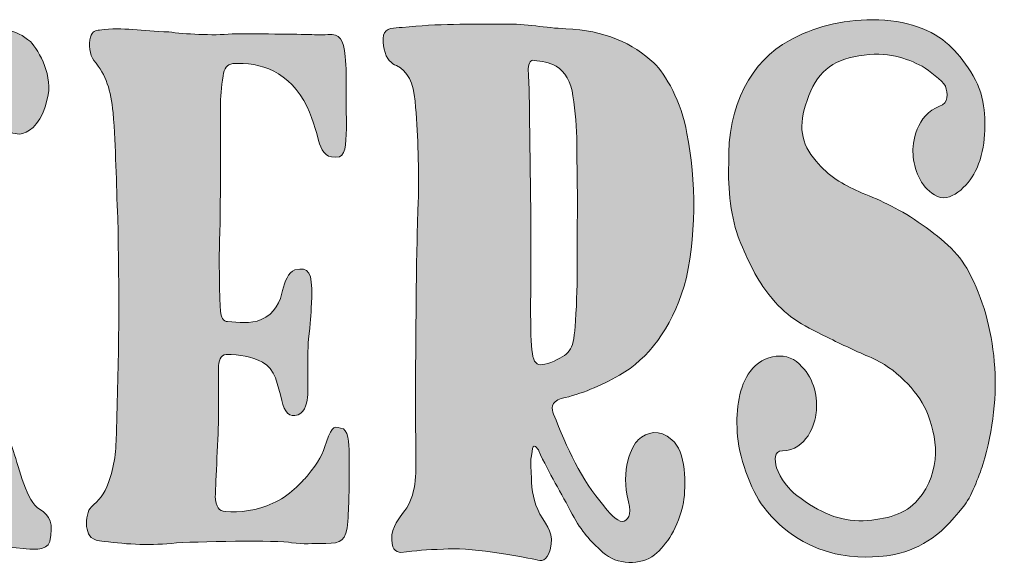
# Model space of a CAD drawing. Header units: inches. Extents: x 26 to 379, y 26 to 261.
# Tile 4 of 4: x 207 to 360, y 177 to 261. Entities that reach past the tile are written whole.
import ezdxf

# ---------------------------------------------------------------- set-up
doc = ezdxf.new("R2010")
doc.units = ezdxf.units.IN
doc.header["$MEASUREMENT"] = 0
doc.layers.add('Layer 1', color=7, linetype='Continuous')

# ---------------------------------------------------------------- blocks, each defined once
blk = doc.blocks.new('block 2')
at = {"layer": 'Layer 1', "true_color": 0xffffff}
h = blk.add_hatch(color=7, dxfattribs=at)
h.dxf.hatch_style = 2
edge = h.paths.add_edge_path()
edge.add_spline(control_points=[(264.5, 255.1), (264.9, 254.7), (265.2, 254.4), (265.6, 254.3), (267.4, 253.5), (268.2, 251.6), (268.5, 248.8), (268.9, 243.9), (269.1, 239.6), (269, 233.8), (268.9, 231.9), (268.7, 223.6), (268.7, 221.7), (268.6, 210.4), (268.5, 205.7), (268.6, 194.5), (268.7, 191.1), (268.6, 187.6), (266.9, 185.5), (266.5, 184.8), (265.2, 183.6), (264.9, 181.7), (264.7, 179.5), (265.5, 179), (266.3, 179), (268.8, 179.3), (270.1, 179.4), (272.9, 179.5), (276.5, 179.9), (284.7, 178.4), (287.1, 177.9), (288.1, 177.6), (288.8, 177.6), (289.4, 179.4), (290, 182), (289, 182.8), (287.8, 184.9), (286.8, 186.9), (286.5, 188.4), (286.5, 190.7), (286.4, 192.2), (286.2, 192.7), (286.6, 194.6), (286.6, 196.2), (287.6, 195), (287.6, 194.7), (289.2, 191.3), (291.1, 188.1), (292.8, 184.9), (294.3, 182.1), (295.5, 180.9), (297.5, 179), (299.7, 177), (303.4, 177), (305.5, 178.6), (307.4, 180.2), (309.2, 182.8), (310, 186.7), (310.4, 189.3), (310.4, 194.7), (308.2, 196.4), (306.3, 198.2), (304.3, 197.6), (303, 196.4), (302, 195.5), (300.2, 191.8), (301.5, 186.8), (302.1, 184.8), (301.3, 183.8), (300.5, 183.8), (299.8, 183.7), (298.2, 185.4), (297.7, 186.2), (294.1, 190.2), (292, 195.2), (289.9, 200.4), (289.6, 201.1), (289.4, 202.3), (291.1, 202.8), (294.2, 203.5), (297.1, 204.7), (300.1, 206.4), (304.6, 209), (308, 213.5), (310.1, 220.2), (312, 227.1), (312, 236.9), (310.5, 243.8), (309.7, 248.7), (307.2, 253), (305.4, 254.7), (302.3, 257.7), (297.7, 259.8), (291.8, 260), (288.7, 260.1), (285.6, 260.8), (282.4, 260.7), (276.7, 260.7), (272.2, 260.8), (266.5, 260.2), (265.3, 260.1), (263.9, 260.2), (263.6, 259), (263.4, 257.7), (263.8, 255.8), (264.5, 255.1)], knot_values=[0, 0, 0, 0, 1, 1, 1, 2, 2, 2, 3, 3, 3, 4, 4, 4, 5, 5, 5, 6, 6, 6, 7, 7, 7, 8, 8, 8, 9, 9, 9, 10, 10, 10, 11, 11, 11, 12, 12, 12, 13, 13, 13, 14, 14, 14, 15, 15, 15, 16, 16, 16, 17, 17, 17, 18, 18, 18, 19, 19, 19, 20, 20, 20, 21, 21, 21, 22, 22, 22, 23, 23, 23, 24, 24, 24, 25, 25, 25, 26, 26, 26, 27, 27, 27, 28, 28, 28, 29, 29, 29, 30, 30, 30, 31, 31, 31, 32, 32, 32, 33, 33, 33, 34, 34, 34, 35, 35, 35, 35], degree=3, periodic=1)
edge = h.paths.add_edge_path()
edge.add_spline(control_points=[(286.9, 255.1), (288, 255), (289.3, 254.8), (290.3, 254.2), (291.7, 253.4), (292.6, 251.8), (292.9, 249.6), (293.3, 247.2), (293.5, 244.6), (293.5, 242.2), (293.5, 239.1), (293.6, 236), (293.6, 232.1), (293.5, 226.8), (293.7, 220.9), (293.3, 214.8), (293, 210.3), (292.6, 209.8), (290, 208.6), (287, 207.4), (286.6, 207.8), (286.4, 212.6), (286.3, 216.6), (286.4, 220.8), (286.4, 224.9), (286.4, 231.6), (286.3, 238.5), (286.2, 245.3), (286.2, 248.1), (286.1, 251), (286, 253.8), (286.1, 254.8), (286.3, 255.2), (286.9, 255.1)], knot_values=[0, 0, 0, 0, 1, 1, 1, 2, 2, 2, 3, 3, 3, 4, 4, 4, 5, 5, 5, 6, 6, 6, 7, 7, 7, 8, 8, 8, 9, 9, 9, 10, 10, 10, 11, 11, 11, 11], degree=3, periodic=1)
h = blk.add_hatch(color=7, dxfattribs=at)
h.dxf.hatch_style = 2
edge = h.paths.add_edge_path()
edge.add_spline(control_points=[(318.6, 227.4), (319.9, 224.2), (321.5, 220.9), (323.2, 218.9), (325.8, 215.5), (328.1, 214.3), (332.2, 212.3), (334.6, 211.1), (336.7, 210.1), (339.1, 209.1), (342.6, 207.6), (346.2, 204), (347.5, 201), (349.2, 197), (350.1, 191.7), (346.2, 187.1), (344.4, 184.9), (341.3, 184.1), (337.8, 183.9), (334.1, 183.8), (331.1, 185.1), (327.5, 187.8), (326.4, 188.6), (324.9, 190.5), (324.4, 192.1), (324.1, 193.3), (323.9, 194.7), (325.3, 194.7), (329, 194.8), (330.4, 198.9), (330.5, 200.6), (330.8, 202.8), (330.2, 205.9), (328.3, 207.7), (326.3, 210.3), (322.3, 209.7), (320.3, 207), (318.6, 204.7), (318.1, 201.3), (318.3, 197.6), (318.4, 194.1), (320.4, 188.6), (322.4, 186), (325.4, 182), (329.7, 179.5), (334.3, 178.6), (338.1, 177.9), (341.1, 178.5), (341.8, 178.5), (346.3, 179.4), (349.4, 181.1), (353.3, 186.1), (354.4, 187.4), (355.7, 190.8), (356.3, 192.6), (359.6, 203.4), (358.4, 214.3), (354.1, 222.4), (352.6, 225.4), (349.6, 227.8), (346.3, 230.1), (343.1, 232.3), (339.9, 233.7), (337.1, 234.8), (334.7, 235.9), (332.4, 237.2), (330.5, 239.5), (328.1, 242.3), (327.7, 245), (329.1, 248.9), (330.5, 253.1), (332.9, 255.2), (337.1, 255.8), (341.6, 256.6), (344.5, 255.4), (346.9, 254.2), (348, 253.5), (350, 252), (350.5, 251.1), (350.9, 250), (351, 248.5), (349.6, 248), (346, 246.7), (345.3, 242.3), (345.5, 240.6), (345.6, 238.3), (346.6, 235.6), (348.8, 234.3), (351.2, 232.7), (354, 235.8), (355.1, 237.9), (356.7, 241.1), (356.8, 244.8), (356.4, 248.1), (356, 251.6), (353.3, 255.4), (351, 257.5), (348.6, 259.8), (344.5, 261.4), (339.2, 261.4), (334.5, 261.4), (329.9, 260.2), (326.4, 258.2), (320.5, 255), (316.7, 248.2), (317, 239.1), (316.8, 235.4), (317.4, 230.4), (318.6, 227.4)], knot_values=[0, 0, 0, 0, 1, 1, 1, 2, 2, 2, 3, 3, 3, 4, 4, 4, 5, 5, 5, 6, 6, 6, 7, 7, 7, 8, 8, 8, 9, 9, 9, 10, 10, 10, 11, 11, 11, 12, 12, 12, 13, 13, 13, 14, 14, 14, 15, 15, 15, 16, 16, 16, 17, 17, 17, 18, 18, 18, 19, 19, 19, 20, 20, 20, 21, 21, 21, 22, 22, 22, 23, 23, 23, 24, 24, 24, 25, 25, 25, 26, 26, 26, 27, 27, 27, 28, 28, 28, 29, 29, 29, 30, 30, 30, 31, 31, 31, 32, 32, 32, 33, 33, 33, 34, 34, 34, 35, 35, 35, 36, 36, 36, 36], degree=3, periodic=1)
h = blk.add_hatch(color=7, dxfattribs=at)
h.dxf.hatch_style = 2
edge = h.paths.add_edge_path()
edge.add_spline(control_points=[(162.7, 248.2), (162.9, 244.4), (163.3, 240.8), (163.4, 236.9), (163.7, 222.6), (163.3, 211.4), (163.1, 197.1), (163.1, 193.2), (163.3, 189.1), (160.9, 186.6), (160.8, 186.6), (159.5, 185.1), (159.6, 183.2), (159.5, 181.4), (160.2, 180.6), (161.8, 180.6), (163.5, 180.2), (164.8, 180.2), (167, 180.2), (168.2, 180.2), (173.3, 180.3), (174.5, 180.2), (177.6, 179.8), (179, 180.1), (182.7, 180.2), (184.2, 180.2), (185, 180.2), (185.3, 182.2), (185.5, 183.4), (185.2, 185.2), (183.9, 186.2), (182.7, 187.1), (182.7, 188.6), (182.3, 190.2), (182, 192.6), (182.1, 197.3), (182.3, 201.8), (182.3, 204.1), (182.9, 205.3), (183.8, 206.8), (184.6, 208.4), (185.6, 204.5), (186.1, 202.9), (187.4, 198.2), (189.2, 193.7), (189.9, 188.6), (190.2, 186), (189.8, 186.2), (188.2, 184.8), (187.7, 184.3), (187.4, 182.9), (187.5, 181.8), (187.7, 180.7), (188.1, 180), (188.8, 179.9), (189.7, 179.8), (190.5, 179.6), (191.3, 179.6), (197.2, 179.7), (202.1, 180.3), (207.9, 179.6), (208.9, 179.5), (211.6, 179.1), (212, 180.7), (212.6, 183.4), (212.1, 184.7), (210.4, 185.7), (208.4, 186.8), (207.3, 192), (206.4, 194.6), (204.3, 200.4), (202.6, 206.7), (200.7, 212.8), (199.6, 216.3), (198.8, 219.4), (197.2, 223.5), (196.2, 225.9), (195.9, 227.4), (195, 229.6), (195, 229.6), (194.3, 231.4), (194.3, 231.4), (194.1, 231.9), (194, 232.3), (194.4, 233.4), (195.4, 236.8), (197.3, 241.2), (198.3, 244.5), (198.9, 246.7), (200.1, 249.8), (200.7, 250.4), (201.3, 251), (202.3, 251.3), (202.7, 249.3), (203.7, 244.2), (206.6, 243.4), (207.8, 243.8), (209.2, 244.1), (210.9, 245.8), (211.6, 249.1), (212.6, 252.6), (210.4, 256.5), (209, 258), (206.7, 260), (204.4, 260.2), (202.3, 259.3), (200, 258.4), (197.3, 254.8), (195.2, 249.2), (194.2, 246.2), (192.8, 242.2), (191.2, 237.6), (188.7, 231.4), (187.1, 227.8), (184.4, 221.6), (183.9, 220.3), (182.8, 216.9), (182, 215.7), (181.5, 214.6), (181.2, 215.6), (181.2, 215.8), (181.2, 220.1), (181.2, 224.3), (181.2, 228.6), (181.3, 234.1), (180.9, 239.7), (181.2, 245.2), (181.4, 248.6), (182.2, 251.1), (184.1, 253.7), (185.4, 255.5), (184.7, 259), (182.4, 259), (182.1, 259.1), (181.9, 259.1), (181.6, 259.1), (179.7, 259.2), (177.8, 259.4), (175.7, 259.5), (172.3, 259.8), (168.9, 259.2), (166.3, 259.4), (164.6, 259.3), (162.5, 259.9), (160.7, 259.4), (159, 258.9), (158.6, 256), (159.8, 254), (160.7, 253.2), (162.6, 252), (162.7, 248.2)], knot_values=[0, 0, 0, 0, 1, 1, 1, 2, 2, 2, 3, 3, 3, 4, 4, 4, 5, 5, 5, 6, 6, 6, 7, 7, 7, 8, 8, 8, 9, 9, 9, 10, 10, 10, 11, 11, 11, 12, 12, 12, 13, 13, 13, 14, 14, 14, 15, 15, 15, 16, 16, 16, 17, 17, 17, 18, 18, 18, 19, 19, 19, 20, 20, 20, 21, 21, 21, 22, 22, 22, 23, 23, 23, 24, 24, 24, 25, 25, 25, 26, 26, 26, 27, 27, 27, 28, 28, 28, 29, 29, 29, 30, 30, 30, 31, 31, 31, 32, 32, 32, 33, 33, 33, 34, 34, 34, 35, 35, 35, 36, 36, 36, 37, 37, 37, 38, 38, 38, 39, 39, 39, 40, 40, 40, 41, 41, 41, 42, 42, 42, 43, 43, 43, 44, 44, 44, 45, 45, 45, 46, 46, 46, 47, 47, 47, 48, 48, 48, 49, 49, 49, 50, 50, 50, 50], degree=3, periodic=1)
h = blk.add_hatch(color=7, dxfattribs=at)
h.dxf.hatch_style = 2
edge = h.paths.add_edge_path()
edge.add_spline(control_points=[(221.1, 189.8), (220.4, 187.9), (219.6, 187.1), (218.4, 186), (217.9, 185.6), (217.6, 184.1), (217.7, 183), (217.9, 181.9), (218.1, 181), (219.7, 180.8), (223.4, 180.3), (227.1, 180), (230.8, 180.4), (234.4, 180.7), (247.4, 180.9), (249.4, 180.5), (251.4, 180.2), (252.4, 180.4), (254.7, 180.4), (257.1, 180.4), (257.8, 180.7), (258.1, 183.8), (258.3, 186.9), (258.3, 189.5), (258.3, 193.8), (258.3, 195), (258.3, 197.6), (257.4, 198.1), (256.1, 198.5), (255.7, 198.8), (254.8, 196.1), (254.1, 194.1), (253.7, 193.1), (251.8, 190.8), (251.1, 190), (248.9, 187.6), (246.5, 186.6), (244.1, 185.5), (241.3, 185.1), (239.2, 185.3), (238.1, 185.4), (237.7, 186), (237.6, 187.7), (237.6, 188.4), (238, 196.3), (238.1, 199.6), (238.1, 202.2), (238.1, 204.9), (238.1, 207.4), (238.1, 208.6), (238.4, 209.6), (239.3, 209.6), (241.4, 209.6), (243.1, 209.3), (244.9, 208.4), (246.8, 207.5), (247.3, 204.8), (247.9, 202.5), (248.3, 200.7), (249, 199.8), (250.4, 200.3), (251.6, 200.8), (251.8, 202.3), (251.9, 203.4), (252, 206.6), (251.7, 208.7), (252.1, 212.8), (252.4, 215.4), (252.4, 215.8), (252.5, 218.5), (252.6, 222.3), (252.1, 223.2), (249.9, 222.7), (248.9, 222.3), (248.3, 220.9), (248, 219.5), (247.7, 217.9), (246.8, 215.9), (244.7, 215), (243, 214.3), (241.2, 214.6), (239.5, 214.7), (238.8, 214.7), (238.5, 215.4), (238.4, 216.3), (238.3, 217.1), (238.1, 224.9), (238.3, 228.2), (238.4, 230.9), (238.4, 243.8), (238.4, 247.8), (238.4, 249.4), (238.5, 251), (238.8, 252.7), (239, 253.9), (239.4, 254.5), (240.3, 254.6), (244.6, 254.9), (249.1, 253.4), (251.8, 247.9), (252.8, 245.9), (253.5, 242.9), (253.7, 242.2), (254.2, 240.9), (254.9, 239.8), (256.8, 240.2), (257.9, 240.7), (257.8, 242.8), (257.9, 245.6), (257.7, 249), (258, 252.3), (257.7, 255.7), (257.4, 258.4), (256.9, 259.2), (255, 259.1), (253.9, 259), (252.8, 259.1), (251.7, 259.1), (250.3, 259.2), (241.3, 259.2), (240.2, 259.2), (237.1, 258.9), (232.9, 259.2), (230.4, 259.5), (226.1, 259.6), (223.5, 260.3), (219.7, 259.8), (219.1, 259.7), (218.6, 259.7), (218.3, 258.7), (218, 257.6), (218.2, 255.9), (218.8, 255.1), (220.8, 252.8), (221.4, 250.5), (221.8, 247), (222.2, 241.6), (222.3, 236.1), (222.5, 230.7), (222.8, 219.8), (222.7, 208.7), (222.3, 197.8), (222.3, 194.9), (222, 192.2), (221.1, 189.8)], knot_values=[0, 0, 0, 0, 1, 1, 1, 2, 2, 2, 3, 3, 3, 4, 4, 4, 5, 5, 5, 6, 6, 6, 7, 7, 7, 8, 8, 8, 9, 9, 9, 10, 10, 10, 11, 11, 11, 12, 12, 12, 13, 13, 13, 14, 14, 14, 15, 15, 15, 16, 16, 16, 17, 17, 17, 18, 18, 18, 19, 19, 19, 20, 20, 20, 21, 21, 21, 22, 22, 22, 23, 23, 23, 24, 24, 24, 25, 25, 25, 26, 26, 26, 27, 27, 27, 28, 28, 28, 29, 29, 29, 30, 30, 30, 31, 31, 31, 32, 32, 32, 33, 33, 33, 34, 34, 34, 35, 35, 35, 36, 36, 36, 37, 37, 37, 38, 38, 38, 39, 39, 39, 40, 40, 40, 41, 41, 41, 42, 42, 42, 43, 43, 43, 44, 44, 44, 45, 45, 45, 46, 46, 46, 47, 47, 47, 48, 48, 48, 48], degree=3, periodic=1)
at = {"layer": 'Layer 1', "lineweight": 0}
for points, knots in [([(264.5, 255.1), (264.9, 254.7), (265.2, 254.4), (265.6, 254.3), (267.4, 253.5), (268.2, 251.6), (268.5, 248.8), (268.9, 243.9), (269.1, 239.6), (269, 233.8), (268.9, 231.9), (268.7, 223.6), (268.7, 221.7), (268.6, 210.4), (268.5, 205.7), (268.6, 194.5), (268.7, 191.1), (268.6, 187.6), (266.9, 185.5), (266.5, 184.8), (265.2, 183.6), (264.9, 181.7), (264.7, 179.5), (265.5, 179), (266.3, 179), (268.8, 179.3), (270.1, 179.4), (272.9, 179.5), (276.5, 179.9), (284.7, 178.4), (287.1, 177.9), (288.1, 177.6), (288.8, 177.6), (289.4, 179.4), (290, 182), (289, 182.8), (287.8, 184.9), (286.8, 186.9), (286.5, 188.4), (286.5, 190.7), (286.4, 192.2), (286.2, 192.7), (286.6, 194.6), (286.6, 196.2), (287.6, 195), (287.6, 194.7), (289.2, 191.3), (291.1, 188.1), (292.8, 184.9), (294.3, 182.1), (295.5, 180.9), (297.5, 179), (299.7, 177), (303.4, 177), (305.5, 178.6), (307.4, 180.2), (309.2, 182.8), (310, 186.7), (310.4, 189.3), (310.4, 194.7), (308.2, 196.4), (306.3, 198.2), (304.3, 197.6), (303, 196.4), (302, 195.5), (300.2, 191.8), (301.5, 186.8), (302.1, 184.8), (301.3, 183.8), (300.5, 183.8), (299.8, 183.7), (298.2, 185.4), (297.7, 186.2), (294.1, 190.2), (292, 195.2), (289.9, 200.4), (289.6, 201.1), (289.4, 202.3), (291.1, 202.8), (294.2, 203.5), (297.1, 204.7), (300.1, 206.4), (304.6, 209), (308, 213.5), (310.1, 220.2), (312, 227.1), (312, 236.9), (310.5, 243.8), (309.7, 248.7), (307.2, 253), (305.4, 254.7), (302.3, 257.7), (297.7, 259.8), (291.8, 260), (288.7, 260.1), (285.6, 260.8), (282.4, 260.7), (276.7, 260.7), (272.2, 260.8), (266.5, 260.2), (265.3, 260.1), (263.9, 260.2), (263.6, 259), (263.4, 257.7), (263.8, 255.8), (264.5, 255.1)], [0, 0, 0, 0, 1, 1, 1, 2, 2, 2, 3, 3, 3, 4, 4, 4, 5, 5, 5, 6, 6, 6, 7, 7, 7, 8, 8, 8, 9, 9, 9, 10, 10, 10, 11, 11, 11, 12, 12, 12, 13, 13, 13, 14, 14, 14, 15, 15, 15, 16, 16, 16, 17, 17, 17, 18, 18, 18, 19, 19, 19, 20, 20, 20, 21, 21, 21, 22, 22, 22, 23, 23, 23, 24, 24, 24, 25, 25, 25, 26, 26, 26, 27, 27, 27, 28, 28, 28, 29, 29, 29, 30, 30, 30, 31, 31, 31, 32, 32, 32, 33, 33, 33, 34, 34, 34, 35, 35, 35, 35]), ([(318.6, 227.4), (319.9, 224.2), (321.5, 220.9), (323.2, 218.9), (325.8, 215.5), (328.1, 214.3), (332.2, 212.3), (334.6, 211.1), (336.7, 210.1), (339.1, 209.1), (342.6, 207.6), (346.2, 204), (347.5, 201), (349.2, 197), (350.1, 191.7), (346.2, 187.1), (344.4, 184.9), (341.3, 184.1), (337.8, 183.9), (334.1, 183.8), (331.1, 185.1), (327.5, 187.8), (326.4, 188.6), (324.9, 190.5), (324.4, 192.1), (324.1, 193.3), (323.9, 194.7), (325.3, 194.7), (329, 194.8), (330.4, 198.9), (330.5, 200.6), (330.8, 202.8), (330.2, 205.9), (328.3, 207.7), (326.3, 210.3), (322.3, 209.7), (320.3, 207), (318.6, 204.7), (318.1, 201.3), (318.3, 197.6), (318.4, 194.1), (320.4, 188.6), (322.4, 186), (325.4, 182), (329.7, 179.5), (334.3, 178.6), (338.1, 177.9), (341.1, 178.5), (341.8, 178.5), (346.3, 179.4), (349.4, 181.1), (353.3, 186.1), (354.4, 187.4), (355.7, 190.8), (356.3, 192.6), (359.6, 203.4), (358.4, 214.3), (354.1, 222.4), (352.6, 225.4), (349.6, 227.8), (346.3, 230.1), (343.1, 232.3), (339.9, 233.7), (337.1, 234.8), (334.7, 235.9), (332.4, 237.2), (330.5, 239.5), (328.1, 242.3), (327.7, 245), (329.1, 248.9), (330.5, 253.1), (332.9, 255.2), (337.1, 255.8), (341.6, 256.6), (344.5, 255.4), (346.9, 254.2), (348, 253.5), (350, 252), (350.5, 251.1), (350.9, 250), (351, 248.5), (349.6, 248), (346, 246.7), (345.3, 242.3), (345.5, 240.6), (345.6, 238.3), (346.6, 235.6), (348.8, 234.3), (351.2, 232.7), (354, 235.8), (355.1, 237.9), (356.7, 241.1), (356.8, 244.8), (356.4, 248.1), (356, 251.6), (353.3, 255.4), (351, 257.5), (348.6, 259.8), (344.5, 261.4), (339.2, 261.4), (334.5, 261.4), (329.9, 260.2), (326.4, 258.2), (320.5, 255), (316.7, 248.2), (317, 239.1), (316.8, 235.4), (317.4, 230.4), (318.6, 227.4)], [0, 0, 0, 0, 1, 1, 1, 2, 2, 2, 3, 3, 3, 4, 4, 4, 5, 5, 5, 6, 6, 6, 7, 7, 7, 8, 8, 8, 9, 9, 9, 10, 10, 10, 11, 11, 11, 12, 12, 12, 13, 13, 13, 14, 14, 14, 15, 15, 15, 16, 16, 16, 17, 17, 17, 18, 18, 18, 19, 19, 19, 20, 20, 20, 21, 21, 21, 22, 22, 22, 23, 23, 23, 24, 24, 24, 25, 25, 25, 26, 26, 26, 27, 27, 27, 28, 28, 28, 29, 29, 29, 30, 30, 30, 31, 31, 31, 32, 32, 32, 33, 33, 33, 34, 34, 34, 35, 35, 35, 36, 36, 36, 36]), ([(162.7, 248.2), (162.9, 244.4), (163.3, 240.8), (163.4, 236.9), (163.7, 222.6), (163.3, 211.4), (163.1, 197.1), (163.1, 193.2), (163.3, 189.1), (160.9, 186.6), (160.8, 186.6), (159.5, 185.1), (159.6, 183.2), (159.5, 181.4), (160.2, 180.6), (161.8, 180.6), (163.5, 180.2), (164.8, 180.2), (167, 180.2), (168.2, 180.2), (173.3, 180.3), (174.5, 180.2), (177.6, 179.8), (179, 180.1), (182.7, 180.2), (184.2, 180.2), (185, 180.2), (185.3, 182.2), (185.5, 183.4), (185.2, 185.2), (183.9, 186.2), (182.7, 187.1), (182.7, 188.6), (182.3, 190.2), (182, 192.6), (182.1, 197.3), (182.3, 201.8), (182.3, 204.1), (182.9, 205.3), (183.8, 206.8), (184.6, 208.4), (185.6, 204.5), (186.1, 202.9), (187.4, 198.2), (189.2, 193.7), (189.9, 188.6), (190.2, 186), (189.8, 186.2), (188.2, 184.8), (187.7, 184.3), (187.4, 182.9), (187.5, 181.8), (187.7, 180.7), (188.1, 180), (188.8, 179.9), (189.7, 179.8), (190.5, 179.6), (191.3, 179.6), (197.2, 179.7), (202.1, 180.3), (207.9, 179.6), (208.9, 179.5), (211.6, 179.1), (212, 180.7), (212.6, 183.4), (212.1, 184.7), (210.4, 185.7), (208.4, 186.8), (207.3, 192), (206.4, 194.6), (204.3, 200.4), (202.6, 206.7), (200.7, 212.8), (199.6, 216.3), (198.8, 219.4), (197.2, 223.5), (196.2, 225.9), (195.9, 227.4), (195, 229.6), (195, 229.6), (194.3, 231.4), (194.3, 231.4), (194.1, 231.9), (194, 232.3), (194.4, 233.4), (195.4, 236.8), (197.3, 241.2), (198.3, 244.5), (198.9, 246.7), (200.1, 249.8), (200.7, 250.4), (201.3, 251), (202.3, 251.3), (202.7, 249.3), (203.7, 244.2), (206.6, 243.4), (207.8, 243.8), (209.2, 244.1), (210.9, 245.8), (211.6, 249.1), (212.6, 252.6), (210.4, 256.5), (209, 258), (206.7, 260), (204.4, 260.2), (202.3, 259.3), (200, 258.4), (197.3, 254.8), (195.2, 249.2), (194.2, 246.2), (192.8, 242.2), (191.2, 237.6), (188.7, 231.4), (187.1, 227.8), (184.4, 221.6), (183.9, 220.3), (182.8, 216.9), (182, 215.7), (181.5, 214.6), (181.2, 215.6), (181.2, 215.8), (181.2, 220.1), (181.2, 224.3), (181.2, 228.6), (181.3, 234.1), (180.9, 239.7), (181.2, 245.2), (181.4, 248.6), (182.2, 251.1), (184.1, 253.7), (185.4, 255.5), (184.7, 259), (182.4, 259), (182.1, 259.1), (181.9, 259.1), (181.6, 259.1), (179.7, 259.2), (177.8, 259.4), (175.7, 259.5), (172.3, 259.8), (168.9, 259.2), (166.3, 259.4), (164.6, 259.3), (162.5, 259.9), (160.7, 259.4), (159, 258.9), (158.6, 256), (159.8, 254), (160.7, 253.2), (162.6, 252), (162.7, 248.2)], [0, 0, 0, 0, 1, 1, 1, 2, 2, 2, 3, 3, 3, 4, 4, 4, 5, 5, 5, 6, 6, 6, 7, 7, 7, 8, 8, 8, 9, 9, 9, 10, 10, 10, 11, 11, 11, 12, 12, 12, 13, 13, 13, 14, 14, 14, 15, 15, 15, 16, 16, 16, 17, 17, 17, 18, 18, 18, 19, 19, 19, 20, 20, 20, 21, 21, 21, 22, 22, 22, 23, 23, 23, 24, 24, 24, 25, 25, 25, 26, 26, 26, 27, 27, 27, 28, 28, 28, 29, 29, 29, 30, 30, 30, 31, 31, 31, 32, 32, 32, 33, 33, 33, 34, 34, 34, 35, 35, 35, 36, 36, 36, 37, 37, 37, 38, 38, 38, 39, 39, 39, 40, 40, 40, 41, 41, 41, 42, 42, 42, 43, 43, 43, 44, 44, 44, 45, 45, 45, 46, 46, 46, 47, 47, 47, 48, 48, 48, 49, 49, 49, 50, 50, 50, 50]), ([(221.1, 189.8), (220.4, 187.9), (219.6, 187.1), (218.4, 186), (217.9, 185.6), (217.6, 184.1), (217.7, 183), (217.9, 181.9), (218.1, 181), (219.7, 180.8), (223.4, 180.3), (227.1, 180), (230.8, 180.4), (234.4, 180.7), (247.4, 180.9), (249.4, 180.5), (251.4, 180.2), (252.4, 180.4), (254.7, 180.4), (257.1, 180.4), (257.8, 180.7), (258.1, 183.8), (258.3, 186.9), (258.3, 189.5), (258.3, 193.8), (258.3, 195), (258.3, 197.6), (257.4, 198.1), (256.1, 198.5), (255.7, 198.8), (254.8, 196.1), (254.1, 194.1), (253.7, 193.1), (251.8, 190.8), (251.1, 190), (248.9, 187.6), (246.5, 186.6), (244.1, 185.5), (241.3, 185.1), (239.2, 185.3), (238.1, 185.4), (237.7, 186), (237.6, 187.7), (237.6, 188.4), (238, 196.3), (238.1, 199.6), (238.1, 202.2), (238.1, 204.9), (238.1, 207.4), (238.1, 208.6), (238.4, 209.6), (239.3, 209.6), (241.4, 209.6), (243.1, 209.3), (244.9, 208.4), (246.8, 207.5), (247.3, 204.8), (247.9, 202.5), (248.3, 200.7), (249, 199.8), (250.4, 200.3), (251.6, 200.8), (251.8, 202.3), (251.9, 203.4), (252, 206.6), (251.7, 208.7), (252.1, 212.8), (252.4, 215.4), (252.4, 215.8), (252.5, 218.5), (252.6, 222.3), (252.1, 223.2), (249.9, 222.7), (248.9, 222.3), (248.3, 220.9), (248, 219.5), (247.7, 217.9), (246.8, 215.9), (244.7, 215), (243, 214.3), (241.2, 214.6), (239.5, 214.7), (238.8, 214.7), (238.5, 215.4), (238.4, 216.3), (238.3, 217.1), (238.1, 224.9), (238.3, 228.2), (238.4, 230.9), (238.4, 243.8), (238.4, 247.8), (238.4, 249.4), (238.5, 251), (238.8, 252.7), (239, 253.9), (239.4, 254.5), (240.3, 254.6), (244.6, 254.9), (249.1, 253.4), (251.8, 247.9), (252.8, 245.9), (253.5, 242.9), (253.7, 242.2), (254.2, 240.9), (254.9, 239.8), (256.8, 240.2), (257.9, 240.7), (257.8, 242.8), (257.9, 245.6), (257.7, 249), (258, 252.3), (257.7, 255.7), (257.4, 258.4), (256.9, 259.2), (255, 259.1), (253.9, 259), (252.8, 259.1), (251.7, 259.1), (250.3, 259.2), (241.3, 259.2), (240.2, 259.2), (237.1, 258.9), (232.9, 259.2), (230.4, 259.5), (226.1, 259.6), (223.5, 260.3), (219.7, 259.8), (219.1, 259.7), (218.6, 259.7), (218.3, 258.7), (218, 257.6), (218.2, 255.9), (218.8, 255.1), (220.8, 252.8), (221.4, 250.5), (221.8, 247), (222.2, 241.6), (222.3, 236.1), (222.5, 230.7), (222.8, 219.8), (222.7, 208.7), (222.3, 197.8), (222.3, 194.9), (222, 192.2), (221.1, 189.8)], [0, 0, 0, 0, 1, 1, 1, 2, 2, 2, 3, 3, 3, 4, 4, 4, 5, 5, 5, 6, 6, 6, 7, 7, 7, 8, 8, 8, 9, 9, 9, 10, 10, 10, 11, 11, 11, 12, 12, 12, 13, 13, 13, 14, 14, 14, 15, 15, 15, 16, 16, 16, 17, 17, 17, 18, 18, 18, 19, 19, 19, 20, 20, 20, 21, 21, 21, 22, 22, 22, 23, 23, 23, 24, 24, 24, 25, 25, 25, 26, 26, 26, 27, 27, 27, 28, 28, 28, 29, 29, 29, 30, 30, 30, 31, 31, 31, 32, 32, 32, 33, 33, 33, 34, 34, 34, 35, 35, 35, 36, 36, 36, 37, 37, 37, 38, 38, 38, 39, 39, 39, 40, 40, 40, 41, 41, 41, 42, 42, 42, 43, 43, 43, 44, 44, 44, 45, 45, 45, 46, 46, 46, 47, 47, 47, 48, 48, 48, 48]), ([(286.9, 255.1), (288, 255), (289.3, 254.8), (290.3, 254.2), (291.7, 253.4), (292.6, 251.8), (292.9, 249.6), (293.3, 247.2), (293.5, 244.6), (293.5, 242.2), (293.5, 239.1), (293.6, 236), (293.6, 232.1), (293.5, 226.8), (293.7, 220.9), (293.3, 214.8), (293, 210.3), (292.6, 209.8), (290, 208.6), (287, 207.4), (286.6, 207.8), (286.4, 212.6), (286.3, 216.6), (286.4, 220.8), (286.4, 224.9), (286.4, 231.6), (286.3, 238.5), (286.2, 245.3), (286.2, 248.1), (286.1, 251), (286, 253.8), (286.1, 254.8), (286.3, 255.2), (286.9, 255.1)], [0, 0, 0, 0, 1, 1, 1, 2, 2, 2, 3, 3, 3, 4, 4, 4, 5, 5, 5, 6, 6, 6, 7, 7, 7, 8, 8, 8, 9, 9, 9, 10, 10, 10, 11, 11, 11, 11])]:
    blk.add_open_spline(points, degree=3, knots=knots, dxfattribs=at)

msp = doc.modelspace()

# ---------------------------------------------------------------- block references
at = {"layer": 'Layer 1'}
msp.add_blockref('block 2', (0, 0), dxfattribs=at)

doc.saveas('drawing.dxf')
